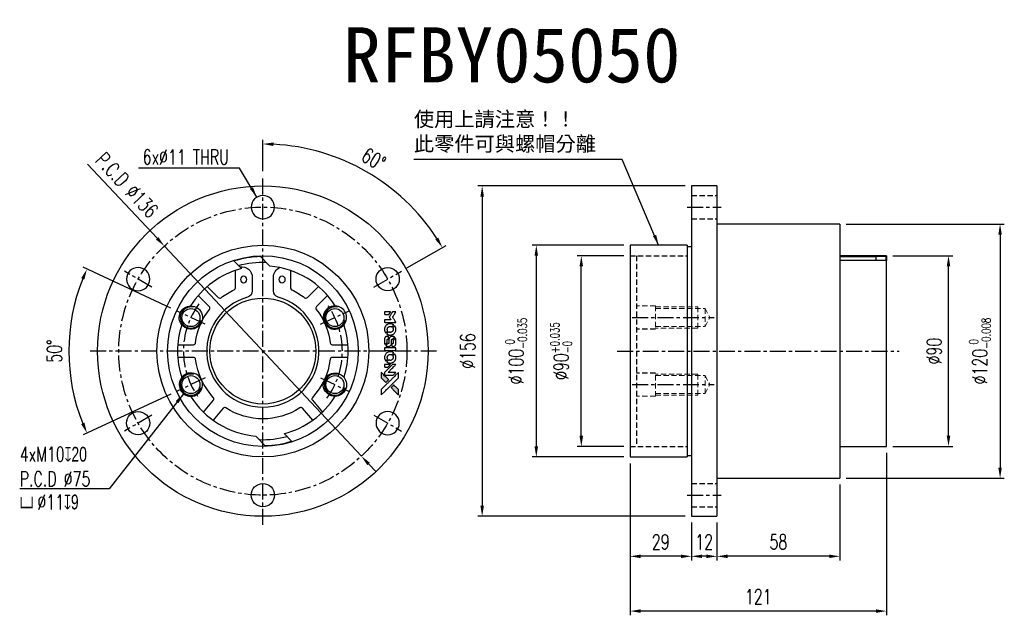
# Model space of a CAD drawing. Header units: millimetres. Extents: x -115 to 350, y -125 to 157.
import ezdxf
from ezdxf.enums import TextEntityAlignment as Align

# ---------------------------------------------------------------- set-up
doc = ezdxf.new("R2010")
doc.units = ezdxf.units.MM
doc.linetypes.add('CENTER', pattern=[2, 1.25, -0.25, 0.25, -0.25])
doc.linetypes.add('DASHED', pattern=[0.75, 0.5, -0.25])
for name, color, linetype in [('CHA', 7, 'Continuous'), ('CL', 1, 'CENTER'), ('DIM', 4, 'Continuous'), ('HID', 2, 'DASHED'), ('OUT', 3, 'Continuous')]:
    doc.layers.add(name, color=color, linetype=linetype)
doc.styles.add('DIM-7', font='SIMPLEX.shx', dxfattribs={"width": 0.7, "bigfont": 'chineset.shx'})
doc.styles.add('T', font='kaiu.ttf')
doc.dimstyles.new('CNS', dxfattribs={"dimtxt": 3.5, "dimasz": 2.5, "dimexe": 1, "dimexo": 1.5, "dimgap": 0.09, "dimtad": 0, "dimdsep": 46, "dimtxsty": 'DIM-7', "dimcen": 0.09, "dimclrd": 1, "dimclre": 1, "dimclrt": 4, "dimadec": 0, "dimazin": 0, "dimtfac": 1, "dimtix": 1, "dimtmove": 2, "dimatfit": 3, "dimfxl": 1, "dimtvp": 0.971429, "dimtolj": 1, "dimarcsym": 0})

# ---------------------------------------------------------------- blocks, each defined once
blk = doc.blocks.new('*D0')
at = {"layer": 'DEFPOINTS', "color": 0}
for p in [(173.28, 50), (129.04, -50), (173.28, -50)]:
    blk.add_point(p, dxfattribs=at)
at = {"layer": 'DIM', "color": 0, "lineweight": -2}
for p, q in [((170.28, 50), (127.04, 50)), ((129.04, 45), (129.04, -45)), ((170.28, -50), (127.04, -50))]:
    blk.add_line(p, q, dxfattribs=at)
at = {"layer": 'DIM', "color": 0}
for points in [[(128.2, 45), (129.87, 45), (129.04, 50)], [(128.2, -45), (129.87, -45), (129.04, -50)]]:
    blk.add_solid(points, dxfattribs=at)
at = {"layer": 'DIM', "color": 0, "insert": (119.52, 0), "char_height": 7, "attachment_point": 5, "rotation": 90, "style": 'DIM-7'}
blk.add_mtext('\\A1;%%C100{\\H4.2;\\S 0^ -0.035;}', dxfattribs=at)
blk = doc.blocks.new('*D1')
at = {"layer": 'DEFPOINTS', "color": 0}
for p in [(150.27, 45), (173.28, 45), (173.28, -45)]:
    blk.add_point(p, dxfattribs=at)
at = {"layer": 'DIM', "color": 0, "lineweight": -2}
for p, q in [((170.28, 45), (148.27, 45)), ((150.27, -40), (150.27, 40)), ((170.28, -45), (148.27, -45))]:
    blk.add_line(p, q, dxfattribs=at)
at = {"layer": 'DIM', "color": 0}
for points in [[(149.44, 40), (151.11, 40), (150.27, 45)], [(149.44, -40), (151.11, -40), (150.27, -45)]]:
    blk.add_solid(points, dxfattribs=at)
at = {"layer": 'DIM', "color": 0, "insert": (140.75, 0), "char_height": 7, "attachment_point": 5, "rotation": 90, "style": 'DIM-7'}
blk.add_mtext('\\A1;%%C90{\\H4.2;\\S+0.035^ -0;}', dxfattribs=at)
blk = doc.blocks.new('*D2')
at = {"layer": 'DEFPOINTS', "color": 0}
for p in [(0, 82), (62.87, 74.92), (65.38, 37.75), (52.39, 30.25), (0, -82)]:
    blk.add_point(p, dxfattribs=at)
at = {"layer": 'DIM', "color": 0, "lineweight": -2}
for p, q in [((0, 85), (0, 99.8)), ((67.98, 39.25), (86.43, 49.9))]:
    blk.add_line(p, q, dxfattribs=at)
blk.add_arc((0, 0), 97.8, 32.9295, 87.0705, dxfattribs=at)
at = {"layer": 'DIM', "color": 0}
for points in [[(4.98, 96.84), (5.02, 98.51), (0, 97.8)], [(82.8, 53.6), (81.38, 52.73), (84.7, 48.9)]]:
    blk.add_solid(points, dxfattribs=at)
at = {"layer": 'DIM', "color": 0, "insert": (52.3, 90.59), "char_height": 7, "attachment_point": 5, "rotation": 330, "style": 'DIM-7'}
blk.add_mtext('\\A1;60°', dxfattribs=at)
blk = doc.blocks.new('*D3')
at = {"layer": 'DEFPOINTS', "color": 0}
for p in [(-40.78, 19.02), (-90.63, 13.28), (-27.19, 12.68), (-27.19, -12.68), (-40.78, -19.02)]:
    blk.add_point(p, dxfattribs=at)
at = {"layer": 'DIM', "color": 0, "lineweight": -2}
for p, q in [((-43.5, 20.29), (-84.83, 39.56)), ((-43.5, -20.29), (-84.83, -39.56))]:
    blk.add_line(p, q, dxfattribs=at)
blk.add_arc((0, 0), 91.6, 158.1279, 201.8721, dxfattribs=at)
at = {"layer": 'DIM', "color": 0}
for points in [[(-85.77, 34.46), (-84.24, 33.79), (-83.02, 38.71)], [(-84.24, -33.79), (-85.77, -34.46), (-83.02, -38.71)]]:
    blk.add_solid(points, dxfattribs=at)
at = {"layer": 'DIM', "color": 0, "insert": (-98.4, 0), "char_height": 7, "attachment_point": 5, "rotation": 90, "style": 'DIM-7'}
blk.add_mtext('\\A1;50°', dxfattribs=at)
blk = doc.blocks.new('*D4')
at = {"layer": 'DEFPOINTS', "color": 0}
for p in [(-46.49, 49.62), (46.49, -49.62)]:
    blk.add_point(p, dxfattribs=at)
at = {"layer": 'DIM', "color": 7, "lineweight": -2}
for p, q in [((-82.75, 88.32), (-49.91, 53.27)), ((46.49, -49.62), (-46.49, 49.62)), ((49.91, -53.27), (53.33, -56.92))]:
    blk.add_line(p, q, dxfattribs=at)
at = {"layer": 'DIM', "color": 7}
for points in [[(-49.3, 53.84), (-50.52, 52.7), (-46.49, 49.62)], [(50.52, -52.7), (49.3, -53.84), (46.49, -49.62)]]:
    blk.add_solid(points, dxfattribs=at)
at = {"layer": 'DIM', "color": 7, "insert": (-64.11, 78.37), "char_height": 7, "attachment_point": 5, "rotation": 313.1358, "style": 'DIM-7'}
blk.add_mtext('\\A1;P.C.D ∅136', dxfattribs=at)
blk = doc.blocks.new('*D5')
at = {"layer": 'DEFPOINTS', "color": 0}
for p in [(202.28, 78), (103.48, -78), (202.28, -78)]:
    blk.add_point(p, dxfattribs=at)
at = {"layer": 'DIM', "color": 0, "lineweight": -2}
for p, q in [((199.28, 78), (101.48, 78)), ((103.48, 73), (103.48, -73)), ((199.28, -78), (101.48, -78))]:
    blk.add_line(p, q, dxfattribs=at)
at = {"layer": 'DIM', "color": 0}
for points in [[(102.65, 73), (104.32, 73), (103.48, 78)], [(102.65, -73), (104.32, -73), (103.48, -78)]]:
    blk.add_solid(points, dxfattribs=at)
at = {"layer": 'DIM', "color": 0, "insert": (96.68, 0), "char_height": 7, "attachment_point": 5, "rotation": 90, "style": 'DIM-7'}
blk.add_mtext('\\A1;%%C156', dxfattribs=at)
blk = doc.blocks.new('*D6')
at = {"layer": 'DEFPOINTS', "color": 0}
for p in [(202.28, -78), (214.28, -78), (202.28, -96.91)]:
    blk.add_point(p, dxfattribs=at)
at = {"layer": 'DIM', "color": 0, "lineweight": -2}
for p, q in [((202.28, -81), (202.28, -98.91)), ((214.28, -81), (214.28, -98.91)), ((209.28, -96.91), (207.28, -96.91))]:
    blk.add_line(p, q, dxfattribs=at)
at = {"layer": 'DIM', "color": 0}
for points in [[(207.28, -96.08), (207.28, -97.74), (202.28, -96.91)], [(209.28, -96.08), (209.28, -97.74), (214.28, -96.91)]]:
    blk.add_solid(points, dxfattribs=at)
at = {"layer": 'DIM', "color": 0, "insert": (208.28, -90.11), "char_height": 7, "attachment_point": 5, "style": 'DIM-7'}
blk.add_mtext('\\A1;12', dxfattribs=at)
blk = doc.blocks.new('*D7')
at = {"layer": 'DEFPOINTS', "color": 0}
for p in [(173.28, -50), (202.28, -78), (173.28, -96.91)]:
    blk.add_point(p, dxfattribs=at)
at = {"layer": 'DIM', "color": 0, "lineweight": -2}
for p, q in [((173.28, -53), (173.28, -98.91)), ((202.28, -81), (202.28, -98.91)), ((197.28, -96.91), (178.28, -96.91))]:
    blk.add_line(p, q, dxfattribs=at)
at = {"layer": 'DIM', "color": 0}
for points in [[(178.28, -96.08), (178.28, -97.74), (173.28, -96.91)], [(197.28, -96.08), (197.28, -97.74), (202.28, -96.91)]]:
    blk.add_solid(points, dxfattribs=at)
at = {"layer": 'DIM', "color": 0, "insert": (187.78, -90.11), "char_height": 7, "attachment_point": 5, "style": 'DIM-7'}
blk.add_mtext('\\A1;29', dxfattribs=at)
blk = doc.blocks.new('*D8')
at = {"layer": 'DEFPOINTS', "color": 0}
for p in [(272.28, -60), (214.28, -78), (214.28, -96.91)]:
    blk.add_point(p, dxfattribs=at)
at = {"layer": 'DIM', "color": 0, "lineweight": -2}
for p, q in [((272.28, -63), (272.28, -98.91)), ((214.28, -81), (214.28, -98.91)), ((267.28, -96.91), (219.28, -96.91))]:
    blk.add_line(p, q, dxfattribs=at)
at = {"layer": 'DIM', "color": 0}
for points in [[(219.28, -96.08), (219.28, -97.74), (214.28, -96.91)], [(267.28, -96.08), (267.28, -97.74), (272.28, -96.91)]]:
    blk.add_solid(points, dxfattribs=at)
at = {"layer": 'DIM', "color": 0, "insert": (243.28, -90.11), "char_height": 7, "attachment_point": 5, "style": 'DIM-7'}
blk.add_mtext('\\A1;58', dxfattribs=at)
blk = doc.blocks.new('*D9')
at = {"layer": 'DEFPOINTS', "color": 0}
for p in [(294.28, -45), (173.28, -50), (173.28, -122.77)]:
    blk.add_point(p, dxfattribs=at)
at = {"layer": 'DIM', "color": 0, "lineweight": -2}
for p, q in [((294.28, -48), (294.28, -124.77)), ((173.28, -53), (173.28, -124.77)), ((289.28, -122.77), (178.28, -122.77))]:
    blk.add_line(p, q, dxfattribs=at)
at = {"layer": 'DIM', "color": 0}
for points in [[(178.28, -121.93), (178.28, -123.6), (173.28, -122.77)], [(289.28, -121.93), (289.28, -123.6), (294.28, -122.77)]]:
    blk.add_solid(points, dxfattribs=at)
at = {"layer": 'DIM', "color": 0, "insert": (233.78, -115.97), "char_height": 7, "attachment_point": 5, "style": 'DIM-7'}
blk.add_mtext('\\A1;121', dxfattribs=at)
blk = doc.blocks.new('*D10')
at = {"layer": 'DEFPOINTS', "color": 0}
for p in [(294.28, 45), (323.57, 45), (294.28, -45)]:
    blk.add_point(p, dxfattribs=at)
at = {"layer": 'DIM', "color": 0, "lineweight": -2}
for p, q in [((297.28, 45), (325.57, 45)), ((323.57, -40), (323.57, 40)), ((297.28, -45), (325.57, -45))]:
    blk.add_line(p, q, dxfattribs=at)
at = {"layer": 'DIM', "color": 0}
for points in [[(322.74, 40), (324.41, 40), (323.57, 45)], [(322.74, -40), (324.41, -40), (323.57, -45)]]:
    blk.add_solid(points, dxfattribs=at)
at = {"layer": 'DIM', "color": 0, "insert": (316.77, 0), "char_height": 7, "attachment_point": 5, "rotation": 90, "style": 'DIM-7'}
blk.add_mtext('\\A1;%%C90', dxfattribs=at)
blk = doc.blocks.new('*D11')
at = {"layer": 'DEFPOINTS', "color": 0}
for p in [(272.28, 60), (272.28, -60), (347.91, -60)]:
    blk.add_point(p, dxfattribs=at)
at = {"layer": 'DIM', "color": 0, "lineweight": -2}
for p, q in [((275.28, 60), (349.91, 60)), ((347.91, 55), (347.91, -55)), ((275.28, -60), (349.91, -60))]:
    blk.add_line(p, q, dxfattribs=at)
at = {"layer": 'DIM', "color": 0}
for points in [[(347.08, 55), (348.74, 55), (347.91, 60)], [(347.08, -55), (348.74, -55), (347.91, -60)]]:
    blk.add_solid(points, dxfattribs=at)
at = {"layer": 'DIM', "color": 0, "insert": (338.39, 0), "char_height": 7, "attachment_point": 5, "rotation": 90, "style": 'DIM-7'}
blk.add_mtext('\\A1;%%C120{\\H4.2;\\S 0^ -0.008;}', dxfattribs=at)

msp = doc.modelspace()

# ---------------------------------------------------------------- hatches: boundary and pattern name
at = {"layer": 'DIM'}
h = msp.add_hatch(color=7, dxfattribs=at)
h.dxf.hatch_style = 1
h.paths.add_polyline_path([(64.023, -20.736), (64.023, -19.465), (64.023, -18.194), (62.92, -17.1, 0.000288), (62.497, -16.68, 0.0004789), (62.139, -16.326, 0.000013), (61.815, -16.007, 0.197177), (61.81, -16.005, 0.1974966), (61.806, -16.007, 0.00004), (61.621, -16.19, 0.0008343), (61.416, -16.393, 0.0005055), (61.174, -16.634), (60.545, -17.264), (62.284, -19)])
h.paths.add_polyline_path([(58.073, -14.786), (58.704, -14.155, 0.0004761), (58.946, -13.912, 0.0007888), (59.15, -13.707, 0.000035), (59.333, -13.522, 0.1975803), (59.335, -13.517, 0.198396), (59.333, -13.513, 0.000019), (59.083, -13.261, 0.000582), (58.805, -12.983, 0.000351), (58.476, -12.654, 0.000108), (57.079, -11.263, 0.0006916), (56.37, -10.56, 0.0000771), (55.88, -10.074, 0.1975268), (55.862, -10.067, 0.4101817), (55.854, -10.075, 0.0004931), (55.851, -10.335, 0.0024238), (55.848, -10.695, 0.0005294), (55.848, -11.315), (55.848, -12.561), (56.96, -13.673)])

# ---------------------------------------------------------------- linework, layer by layer
at = {"layer": 'CL', "color": 7, "ltscale": 6}
for p, q in [((0, -82), (0, 82)), ((200.278, 68), (216.278, 68)), ((-52.395, 30.25), (-65.385, 37.75)), ((52.395, 30.25), (65.385, 37.75)), ((-27.189, 12.679), (-40.784, 19.018)), ((27.189, 12.679), (40.784, 19.018)), ((174.278, 15.848), (212.903, 15.848)), ((82, 0), (-82, 0)), ((167.278, 0), (300.278, 0)), ((-27.189, -12.679), (-40.784, -19.018)), ((27.189, -12.679), (40.784, -19.018)), ((174.278, -15.848), (212.903, -15.848)), ((-52.395, -30.25), (-65.385, -37.75)), ((52.395, -30.25), (65.385, -37.75)), ((200.278, -68), (216.278, -68))]:
    msp.add_line(p, q, dxfattribs=at)
msp.add_circle((0, 0), 68, dxfattribs=at)
for start, end in [(143.53329, 216.46671), (323.53329, 36.46671)]:
    msp.add_arc((0, 0), 37.5, start, end, dxfattribs=at)
at = {"layer": 'DIM', "color": 7}
for points in [[(61.986, 18.595), (61.177, 18.595), (61.042, 18.373, -0.000297), (60.959, 18.238, -0.000037), (60.777, 17.941, -0.000043), (60.561, 17.589, -0.000036), (60.331, 17.214, 0.000044), (60.106, 16.847, 0.000063), (59.906, 16.52, 0.000035), (59.737, 16.244, 0.0009), (59.691, 16.169), (59.625, 16.061), (59.713, 15.919, 0.001175), (59.763, 15.837, 0.000208), (59.859, 15.684, 0.000225), (59.97, 15.504, 0.000203), (60.086, 15.318, -0.000711), (60.196, 15.141, -0.001119), (60.291, 14.989, -0.000263), (60.373, 14.855, -0.04589), (60.38, 14.84, -0.519312), (60.371, 14.827, -0.001914), (60.154, 14.823, -0.003124), (59.796, 14.821, -0.000285), (58.905, 14.82), (57.423, 14.82), (57.423, 14.303, 0.001727), (57.424, 13.932, 0.025279), (57.431, 13.802, 0.073886), (57.451, 13.726, 0.07426), (57.492, 13.659, 0.03264), (57.509, 13.642, 0.01784), (57.531, 13.623, 0.017712), (57.555, 13.605, 0.026854), (57.577, 13.592), (57.629, 13.564), (60.215, 13.561), (62.801, 13.558), (62.782, 13.586, -0.004595), (62.769, 13.606, -0.00016), (62.72, 13.685, -0.000298), (62.663, 13.778, -0.000208), (62.598, 13.883, 0.000986), (62.406, 14.191, 0.00025), (62.094, 14.69, 0.000268), (61.76, 15.223, 0.000436), (61.476, 15.674, -0.002932), (61.383, 15.823, -0.004718), (61.306, 15.951, -0.001113), (61.24, 16.064, -0.227179), (61.239, 16.076, -0.045982), (61.246, 16.089, -0.000145), (61.338, 16.24, -0.000825), (61.444, 16.41, -0.000517), (61.567, 16.61, 0.000056), (61.992, 17.293, 0.000289), (62.226, 17.671, 0.000481), (62.4, 17.953, 0.000418), (62.583, 18.248), (62.796, 18.595)], [(58.848, 18.595), (57.423, 18.595), (57.423, 18.076, 0.000842), (57.423, 17.746, 0.010591), (57.426, 17.621, 0.028995), (57.433, 17.551, 0.069543), (57.449, 17.502, 0.051063), (57.476, 17.456, 0.039932), (57.515, 17.412, 0.039414), (57.56, 17.375, 0.045845), (57.609, 17.347, 0.094811), (57.659, 17.335, 0.007124), (57.798, 17.33, 0.004713), (58.037, 17.327, 0.000534), (58.578, 17.327), (59.503, 17.328), (59.583, 17.458, 0.000828), (59.818, 17.839, 0.000879), (60.047, 18.213, 0.000048), (60.27, 18.579, 0.137596), (60.273, 18.59, 0.413028), (60.27, 18.592, 0.000016), (59.854, 18.594, 0.000623), (59.394, 18.595, 0.000374)], [(61.682, 12.416, 0.064158), (61.061, 12.747, 0.06356), (60.374, 12.912, 0.064004), (59.672, 12.898, 0.066747), (59.007, 12.707, 0.04321), (58.591, 12.479, 0.044737), (58.226, 12.186, 0.044901), (57.92, 11.834, 0.044184), (57.679, 11.43, 0.026293), (57.551, 11.124, 0.033344), (57.467, 10.828, 0.033227), (57.423, 10.524, 0.025815), (57.414, 10.189, 0.023119), (57.437, 9.869, 0.031044), (57.489, 9.582, 0.031337), (57.575, 9.307, 0.024258), (57.703, 9.019, 0.015622), (57.757, 8.918, 0.008495), (57.83, 8.798, 0.008415), (57.905, 8.683, 0.020814), (57.964, 8.602), (57.994, 8.566), (58.383, 8.951, 0.002843), (58.671, 9.24, 0.033917), (58.774, 9.359, 0.087906), (58.82, 9.448, 0.073302), (58.835, 9.554, 0.022047), (58.833, 9.605, 0.026465), (58.826, 9.653, 0.022233), (58.813, 9.706, 0.009985), (58.792, 9.775, -0.039011), (58.73, 10.023, -0.044398), (58.71, 10.267, -0.045096), (58.735, 10.508, -0.04265), (58.802, 10.745, -0.071154), (58.986, 11.079, -0.068827), (59.259, 11.353, -0.068713), (59.595, 11.543, -0.070507), (59.968, 11.632, -0.028605), (60.128, 11.638, -0.031418), (60.282, 11.626, -0.031044), (60.435, 11.593, -0.02668), (60.591, 11.541, 0.038913), (60.684, 11.513, 0.043732), (60.776, 11.5, 0.047754), (60.86, 11.504, 0.075756), (60.929, 11.525, 0.07294), (60.964, 11.55, 0.003456), (61.071, 11.648, 0.005023), (61.206, 11.776, 0.002422), (61.376, 11.944, 0.000819), (61.528, 12.095, 0.001349), (61.656, 12.224, 0.0001), (61.771, 12.34, 0.205335), (61.772, 12.345, 0.219821), (61.77, 12.349, 0.002494), (61.746, 12.368, 0.007089), (61.716, 12.391, 0.004494)], [(62.771, 10.527, 0.024131), (62.736, 10.756, 0.022344), (62.678, 10.988, 0.021883), (62.598, 11.218, 0.020884), (62.497, 11.443, 0.010669), (62.43, 11.572, 0.010389), (62.356, 11.698, 0.010913), (62.285, 11.811, 0.022227), (62.223, 11.895), (62.197, 11.927), (61.798, 11.52, 0.002452), (61.643, 11.361, 0.003628), (61.51, 11.22, 0.001662), (61.397, 11.099, 0.070159), (61.377, 11.07, 0.047671), (61.368, 11.047, 0.018624), (61.36, 11.014, 0.017921), (61.354, 10.976, 0.018804), (61.35, 10.939, 0.018255), (61.349, 10.888, 0.041312), (61.353, 10.85, 0.037164), (61.364, 10.81, 0.012342), (61.385, 10.754, -0.015101), (61.435, 10.618, -0.035998), (61.461, 10.514, -0.033244), (61.474, 10.403, -0.011249), (61.477, 10.239, -0.004059), (61.476, 10.106, -0.019693), (61.472, 10.03, -0.027943), (61.463, 9.968, -0.014411), (61.444, 9.892, -0.033089), (61.382, 9.71, -0.033887), (61.297, 9.54, -0.034021), (61.19, 9.383, -0.033942), (61.062, 9.242, -0.02816), (60.916, 9.117, -0.035032), (60.767, 9.018, -0.035269), (60.606, 8.941, -0.029196), (60.426, 8.883, -0.037862), (60.218, 8.845, -0.043657), (60.017, 8.841, -0.043064), (59.816, 8.873, -0.035184), (59.608, 8.939, 0.033699), (59.51, 8.971, 0.052815), (59.422, 8.984, 0.059167), (59.34, 8.977, 0.058972), (59.263, 8.952, 0.059208), (59.203, 8.915, 0.021125), (59.127, 8.849, 0.008691), (59.001, 8.726, 0.000851), (58.704, 8.424, 0.001873), (58.553, 8.269, 0.013884), (58.483, 8.193, 0.022355), (58.447, 8.146, 0.341453), (58.447, 8.127, 0.073011), (58.49, 8.089, 0.004587), (58.632, 7.996, 0.00748), (58.779, 7.905, 0.016837), (58.894, 7.842, 0.028606), (59.174, 7.719, 0.031352), (59.457, 7.633, 0.031004), (59.752, 7.583, 0.0268), (60.066, 7.566, 0.026698), (60.399, 7.584, 0.03002), (60.715, 7.637, 0.030357), (61.019, 7.727, 0.028554), (61.316, 7.854, 0.062944), (61.868, 8.222, 0.062206), (62.313, 8.717, 0.062448), (62.622, 9.304, 0.064355), (62.772, 9.943, 0.017377), (62.78, 10.071, 0.008369), (62.783, 10.235, 0.008367), (62.78, 10.399, 0.01757)], [(59.311, 6.758, 0.065483), (59.28, 6.819, 0.053271), (59.233, 6.876, 0.052018), (59.173, 6.922, 0.0556), (59.107, 6.954, 0.036839), (59.064, 6.965, 0.026922), (59.014, 6.972, 0.016905), (58.946, 6.975, 0.004317), (58.835, 6.976, 0.016369), (58.604, 6.967, 0.029936), (58.417, 6.943, 0.03418), (58.252, 6.899, 0.031327), (58.09, 6.833, 0.046935), (57.891, 6.712, 0.054053), (57.728, 6.561, 0.053701), (57.601, 6.378, 0.045364), (57.506, 6.162, 0.032479), (57.457, 5.97, 0.03386), (57.433, 5.777, 0.013578), (57.424, 5.472, 0.001155), (57.426, 4.689, 0.000413), (57.429, 4.016, 0.005008), (57.434, 3.758, 0.013199), (57.441, 3.611, 0.033956), (57.457, 3.506, 0.013909), (57.484, 3.398, 0.010864), (57.519, 3.282, 0.010938), (57.555, 3.176, 0.028702), (57.588, 3.102), (57.616, 3.047), (58.164, 3.587), (58.711, 4.127), (58.711, 4.758, -0.001504), (58.711, 5.028, -0.00328), (58.714, 5.235, -0.001901), (58.717, 5.397, -0.061333), (58.723, 5.436, -0.063621), (58.746, 5.49, -0.048633), (58.784, 5.543, -0.046769), (58.833, 5.59, -0.047961), (58.89, 5.626, -0.02678), (58.938, 5.647, -0.050957), (58.979, 5.658, -0.029398), (59.033, 5.664, -0.00401), (59.149, 5.668), (59.335, 5.673), (59.335, 6.181, 0.001061), (59.334, 6.485, 0.009147), (59.331, 6.62, 0.020721), (59.324, 6.7, 0.051619)], [(62.083, 6.686, 0.023289), (61.955, 6.768, 0.026845), (61.826, 6.834, 0.026047), (61.687, 6.887, 0.019751), (61.53, 6.93, 0.013249), (61.442, 6.949, 0.025169), (61.369, 6.958, 0.016532), (61.279, 6.962, 0.002937), (61.11, 6.964, 0.003317), (60.959, 6.963, 0.011808), (60.863, 6.959, 0.01777), (60.79, 6.952, 0.021476), (60.723, 6.941, 0.04325), (60.438, 6.852, 0.045753), (60.179, 6.717, 0.04649), (59.952, 6.539, 0.047672), (59.764, 6.324, 0.025315), (59.705, 6.231, 0.015208), (59.643, 6.116, 0.01512), (59.588, 5.996, 0.022488), (59.547, 5.887, 0.027857), (59.504, 5.718, 0.034138), (59.482, 5.556, 0.014286), (59.474, 5.31, 0.00124), (59.473, 4.682, -0.00103), (59.472, 4.297, -0.002552), (59.469, 4.014, -0.001594), (59.465, 3.8, -0.047676), (59.459, 3.747, -0.085307), (59.422, 3.653, -0.097789), (59.356, 3.582, -0.085947), (59.261, 3.535, -0.051339), (59.138, 3.513, 0.014634), (59.095, 3.508, 0.015028), (59.054, 3.501, 0.014927), (59.018, 3.492, 0.059415), (58.997, 3.484, 0.070595), (58.952, 3.451, 0.00028), (58.503, 3.007, 0.000111), (58.043, 2.552, 0.200239), (58.035, 2.533, 0.268906), (58.042, 2.52, 0.001866), (58.153, 2.457, 0.007532), (58.26, 2.399, 0.017818), (58.342, 2.36, 0.013256), (58.432, 2.324, 0.011636), (58.527, 2.29, 0.011528), (58.626, 2.261, 0.012303), (58.723, 2.237, 0.0423), (58.875, 2.217, 0.013657), (59.103, 2.213, 0.013857), (59.332, 2.221, 0.037428), (59.494, 2.243, 0.014927), (59.601, 2.27, 0.0122), (59.714, 2.304, 0.012518), (59.82, 2.342, 0.023062), (59.904, 2.379, 0.065961), (60.206, 2.584, 0.06055), (60.454, 2.865, 0.059676), (60.631, 3.202, 0.060497), (60.722, 3.57, 0.025683), (60.728, 3.649, 0.001528), (60.732, 3.887, 0.002124), (60.734, 4.187, 0.001173), (60.735, 4.555, -0.000809), (60.736, 5.198, -0.017164), (60.743, 5.389, -0.063931), (60.764, 5.489, -0.108429), (60.808, 5.562, -0.052941), (60.856, 5.603, -0.063675), (60.909, 5.631, -0.050562), (60.977, 5.648, -0.020337), (61.073, 5.657, 0.009897), (61.131, 5.662, 0.016482), (61.18, 5.669, 0.019019), (61.218, 5.677, 0.06043), (61.243, 5.686, 0.076267), (61.299, 5.728, 0.00054), (61.715, 6.148, 0.000307), (62.139, 6.578, 0.142594), (62.158, 6.613, 0.232419), (62.155, 6.623, 0.022995), (62.138, 6.641, 0.024627), (62.113, 6.663, 0.015407)], [(62.776, 5.514, 0.018538), (62.766, 5.595, 0.010695), (62.748, 5.691, 0.01068), (62.725, 5.787, 0.017678), (62.702, 5.867, 0.013849), (62.669, 5.957, 0.011814), (62.63, 6.05, 0.004513), (62.59, 6.137, 0.290035), (62.576, 6.145, 0.196418), (62.569, 6.142, 0.000124), (62.412, 5.988, 0.001477), (62.238, 5.816, 0.000898), (62.032, 5.611), (61.498, 5.077), (61.495, 4.408, -0.001471), (61.491, 3.902, -0.028714), (61.48, 3.747, -0.097073), (61.451, 3.66, -0.084199), (61.391, 3.585, -0.042698), (61.343, 3.549, -0.053912), (61.293, 3.526, -0.051004), (61.237, 3.512, -0.032967), (61.17, 3.508, 0.00807), (61.136, 3.507, 0.003023), (61.088, 3.505, 0.002994), (61.036, 3.503, 0.003629), (60.987, 3.5), (60.873, 3.492), (60.873, 2.979, 0.001618), (60.873, 2.735, 0.005206), (60.876, 2.573, 0.00535), (60.88, 2.46, 0.060675), (60.888, 2.416, 0.048484), (60.898, 2.391, 0.02389), (60.915, 2.362, 0.022812), (60.936, 2.333, 0.02462), (60.96, 2.306, 0.061781), (61.024, 2.254, 0.080179), (61.094, 2.225, 0.048561), (61.194, 2.211, 0.010021), (61.372, 2.208, 0.016602), (61.61, 2.216, 0.031409), (61.801, 2.241, 0.036474), (61.967, 2.286, 0.03439), (62.128, 2.355, 0.065928), (62.382, 2.531, 0.069066), (62.576, 2.765, 0.065697), (62.707, 3.054, 0.051559), (62.772, 3.391, 0.020904), (62.78, 3.572, 0.000451), (62.783, 4.457, 0.000419), (62.784, 5.346, 0.022759)], [(60.107, 1.592), (57.429, 1.589), (57.429, 1.064), (57.429, 0.538), (57.461, 0.476, 0.071429), (57.498, 0.424, 0.054799), (57.551, 0.379, 0.053585), (57.614, 0.346, 0.060698), (57.68, 0.328, 0.033975), (57.79, 0.321, 0.000112), (59.152, 0.321, 0.000726), (60.485, 0.323, 0.001084), (61.651, 0.329), (62.785, 0.337), (62.785, 0.966), (62.785, 1.595)], [(61.677, -0.801, 0.018008), (61.562, -0.725, 0.009842), (61.415, -0.64, 0.009807), (61.262, -0.56, 0.015716), (61.129, -0.498, 0.048467), (60.65, -0.348, 0.045841), (60.141, -0.288, 0.046006), (59.632, -0.322, 0.049638), (59.152, -0.45, 0.064819), (58.527, -0.781, 0.06695), (58.015, -1.258, 0.066691), (57.646, -1.855, 0.063505), (57.439, -2.538, 0.03135), (57.421, -2.712, 0.010439), (57.416, -2.97, 0.010391), (57.421, -3.227, 0.032408), (57.439, -3.398, 0.015696), (57.481, -3.601, 0.018095), (57.534, -3.791, 0.018551), (57.599, -3.972, 0.018352), (57.677, -4.148, 0.015568), (57.738, -4.265, 0.009832), (57.817, -4.397, 0.009795), (57.897, -4.521, 0.023727), (57.963, -4.608), (57.991, -4.643), (58.382, -4.258, 0.001528), (58.602, -4.04, 0.010022), (58.71, -3.928, 0.019586), (58.772, -3.856, 0.061865), (58.805, -3.801, 0.055054), (58.831, -3.719, 0.061607), (58.838, -3.636, 0.048725), (58.824, -3.538, 0.020221), (58.787, -3.411, -0.017722), (58.747, -3.274, -0.02685), (58.723, -3.152, -0.02759), (58.712, -3.031, -0.020233), (58.714, -2.896, -0.04793), (58.751, -2.639, -0.048386), (58.837, -2.394, -0.047866), (58.969, -2.167, -0.044964), (59.145, -1.965, -0.04333), (59.355, -1.796, -0.050921), (59.58, -1.675, -0.051473), (59.823, -1.604, -0.0459), (60.085, -1.58, -0.019014), (60.212, -1.585, -0.024114), (60.328, -1.599, -0.025081), (60.438, -1.624, -0.023892), (60.548, -1.66, 0.008624), (60.634, -1.692, 0.026486), (60.693, -1.709, 0.035074), (60.744, -1.717, 0.02756), (60.8, -1.719, 0.087163), (60.891, -1.701, 0.073291), (60.975, -1.653, 0.028074), (61.096, -1.547, 0.002594), (61.378, -1.268), (61.776, -0.87)], [(62.771, -2.68, 0.023681), (62.737, -2.458, 0.022402), (62.682, -2.236, 0.021929), (62.605, -2.014, 0.020503), (62.508, -1.796, 0.013745), (62.443, -1.671, 0.009767), (62.363, -1.536, 0.009658), (62.283, -1.412, 0.027804), (62.222, -1.331), (62.196, -1.3), (61.803, -1.693, 0.002053), (61.614, -1.883, 0.006738), (61.491, -2.011, 0.007826), (61.41, -2.102, 0.063909), (61.379, -2.148, 0.061532), (61.354, -2.218, 0.068674), (61.348, -2.29, 0.052072), (61.361, -2.375, 0.019648), (61.398, -2.491, -0.018366), (61.442, -2.633, -0.0288), (61.469, -2.758, -0.029061), (61.481, -2.884, -0.019155), (61.481, -3.03, -0.053809), (61.435, -3.344, -0.058833), (61.323, -3.632, -0.058566), (61.147, -3.887, -0.052525), (60.91, -4.104, -0.044733), (60.709, -4.227, -0.040573), (60.483, -4.317, -0.041123), (60.249, -4.368, -0.04951), (60.024, -4.375, -0.017369), (59.918, -4.365, -0.024255), (59.825, -4.348, -0.023787), (59.732, -4.321, -0.015798), (59.629, -4.282, 0.010631), (59.564, -4.257, 0.033653), (59.519, -4.244, 0.037806), (59.475, -4.238, 0.016307), (59.416, -4.236, 0.068179), (59.303, -4.252, 0.095747), (59.211, -4.298, 0.033418), (59.09, -4.406, 0.002133), (58.757, -4.745, 0.001452), (58.571, -4.938, 0.012393), (58.49, -5.026, 0.020479), (58.448, -5.079, 0.344362), (58.449, -5.1, 0.074287), (58.495, -5.142, 0.005454), (58.64, -5.234, 0.008391), (58.792, -5.326, 0.017097), (58.915, -5.392, 0.027375), (59.17, -5.501, 0.02835), (59.431, -5.579, 0.027723), (59.706, -5.629, 0.023913), (59.998, -5.651, 0.027047), (60.348, -5.642, 0.031685), (60.677, -5.595, 0.032425), (60.991, -5.508, 0.031013), (61.295, -5.379, 0.037914), (61.656, -5.165, 0.040153), (61.973, -4.903, 0.039834), (62.246, -4.591, 0.036173), (62.476, -4.23, 0.040752), (62.631, -3.876, 0.035885), (62.734, -3.486, 0.035491), (62.782, -3.08, 0.037615)], [(58.841, -6.28), (57.422, -6.28), (57.425, -6.809), (57.429, -7.338), (57.467, -7.399, 0.03146), (57.486, -7.427, 0.026444), (57.511, -7.454, 0.026444), (57.538, -7.478, 0.031457), (57.566, -7.498), (57.627, -7.536), (58.329, -7.54), (59.032, -7.543), (59.646, -6.921, 0.000745), (59.882, -6.682, 0.001228), (60.08, -6.479, 0.000087), (60.257, -6.297, 0.195134), (60.26, -6.29, 0.412117), (60.256, -6.286, 0.000048), (59.843, -6.283, 0.00109), (59.385, -6.28, 0.000653)], [(61.998, -6.28), (61.185, -6.28), (59.304, -8.164), (57.423, -10.048), (57.426, -10.573, 0.0008), (57.428, -10.911, 0.010795), (57.432, -11.034, 0.030495), (57.44, -11.102, 0.080372), (57.456, -11.148, 0.03816), (57.485, -11.193, 0.041799), (57.519, -11.232, 0.042486), (57.559, -11.264, 0.042078), (57.604, -11.288, 0.099276), (57.668, -11.302, 0.003302), (57.929, -11.307, 0.002586), (58.387, -11.308, 0.000204), (59.604, -11.307), (61.554, -11.303), (62.179, -10.676), (62.804, -10.048), (60.93, -10.042), (59.056, -10.036), (60.91, -8.192, 0.000253), (61.622, -7.483, 0.000412), (62.226, -6.88, 0.000041), (62.765, -6.34, 0.041338), (62.787, -6.314), (62.812, -6.28)], [(62.494, -11.562, -0.000056), (61.732, -12.322, -0.000021), (60.663, -13.389, -0.000021), (59.499, -14.551, -0.000025), (58.407, -15.64), (55.847, -18.192), (55.851, -19.457), (55.854, -20.722), (57.571, -19.017, 0.000274), (58.396, -18.197, 0.000123), (59.479, -17.118, 0.000121), (60.624, -15.977, 0.000165), (61.655, -14.947), (64.023, -12.583), (64.023, -11.31), (64.023, -10.036)], [(58.476, -12.655, 0.000108), (57.079, -11.263, 0.000692), (56.37, -10.56, 0.000077), (55.88, -10.074, 0.197527), (55.862, -10.067, 0.410182), (55.854, -10.075, 0.000493), (55.851, -10.335, 0.002424), (55.848, -10.695, 0.000529), (55.848, -11.314), (55.848, -12.561), (56.96, -13.673), (58.073, -14.786), (58.704, -14.155, 0.000476), (58.946, -13.912, 0.000789), (59.15, -13.707, 0.000035), (59.333, -13.522, 0.19758), (59.335, -13.517, 0.198396), (59.333, -13.513, 0.000019), (59.083, -13.261, 0.000582), (58.805, -12.983, 0.000351)], [(62.92, -17.1, 0.000288), (62.497, -16.68, 0.000479), (62.139, -16.326, 0.000013), (61.815, -16.007, 0.197177), (61.81, -16.005, 0.197497), (61.806, -16.007, 0.00004), (61.621, -16.19, 0.000836), (61.416, -16.393, 0.000505), (61.174, -16.634), (60.545, -17.264), (62.284, -19), (64.023, -20.736), (64.023, -19.465), (64.023, -18.194)]]:
    msp.add_lwpolyline(points, format="xyb", close=True, dxfattribs=at)
for centre in [(-33.987, 15.848), (33.987, 15.848), (-33.987, -15.848), (33.987, -15.848)]:
    msp.add_arc(centre, 5, 75, 345, dxfattribs=at)
at = {"layer": 'HID', "color": 7, "ltscale": 5}
for p, q in [((202.278, 73.5), (214.278, 73.5)), ((202.278, 62.5), (214.278, 62.5)), ((173.278, 45), (200.278, 45)), ((176.278, 45), (176.278, -45)), ((185.278, 10.348), (176.278, 10.348)), ((185.278, -10.348), (176.278, -10.348)), ((173.278, -45), (200.278, -45)), ((202.278, -62.5), (214.278, -62.5)), ((202.278, -73.5), (214.278, -73.5))]:
    msp.add_line(p, q, dxfattribs=at)
at = {"layer": 'HID', "color": 7, "lineweight": 0, "ltscale": 5}
for p, q in [((185.278, 21.348), (176.278, 21.348)), ((185.278, 21.348), (185.278, 10.348)), ((208.778, 20.098), (210.903, 15.848)), ((208.778, 11.598), (210.903, 15.848)), ((185.278, 11.598), (208.778, 11.598)), ((185.278, -21.348), (185.278, -10.348)), ((185.278, -11.598), (208.778, -11.598)), ((208.778, -11.598), (210.903, -15.848)), ((208.778, -20.098), (210.903, -15.848)), ((185.278, -21.348), (176.278, -21.348))]:
    msp.add_line(p, q, dxfattribs=at)
for points in [[(185.278, 20.848), (205.278, 20.848), (205.278, 10.848), (185.278, 10.848)], [(185.278, 20.098), (208.778, 20.098), (208.778, 11.598)], [(185.278, -20.848), (205.278, -20.848), (205.278, -10.848), (185.278, -10.848)], [(185.278, -20.098), (208.778, -20.098), (208.778, -11.598)]]:
    msp.add_lwpolyline(points, dxfattribs=at)
at = {"layer": 'OUT', "color": 7}
for p, q in [((214.278, 78), (202.278, 78)), ((202.278, 78), (202.278, 0)), ((214.278, 78), (214.278, 0)), ((272.277, 60), (214.278, 60)), ((272.277, 60), (272.277, 0)), ((200.278, 50), (173.278, 50)), ((173.278, 50), (173.278, 0)), ((200.278, 50), (200.278, 0)), ((202.278, 49.25), (200.278, 49.25)), ((-10.058, 38.973), (-13.796, 42.833)), ((-1.396, 44.978), (3.316, 40.113)), ((294.278, 45), (272.277, 45)), ((272.278, 44.978), (294.278, 44.978)), ((272.278, 44.978), (272.278, 42.833)), ((272.278, 44.637), (289.278, 44.637)), ((294.278, 42.833), (272.278, 42.833)), ((289.278, 44.637), (289.278, 42.833)), ((293.978, 44.637), (289.278, 44.637)), ((289.278, 44.637), (289.278, 42.833)), ((293.978, 44.637), (293.978, 42.833)), ((294.278, 45), (294.278, 44.978)), ((294.278, 44.978), (294.278, 42.833)), ((294.278, -45), (294.278, 42.833)), ((-13, 29.883), (-13, 38.093)), ((13, 38.093), (13, 29.883)), ((-5, 34.843), (-5, 28.395)), ((5, 28.395), (5, 34.843)), ((-26.26, 30.503), (-21.041, 25.284)), ((21.041, 25.284), (26.26, 30.503)), ((-25.284, 21.041), (-30.503, 26.26)), ((30.503, 26.26), (25.284, 21.041)), ((-40.138, 3), (-32.757, 3)), ((32.757, 3), (40.138, 3)), ((173.278, 0), (173.278, -50)), ((200.278, 0), (200.278, -50)), ((202.278, 0), (202.278, -78)), ((214.278, 0), (214.278, -78)), ((272.277, 0), (272.277, -60)), ((-32.757, -3), (-40.138, -3)), ((40.138, -3), (32.757, -3)), ((-28.098, -28.819), (-23.354, -23.165)), ((23.354, -23.165), (28.098, -28.819)), ((-18.757, -27.021), (-23.502, -32.676)), ((23.502, -32.676), (18.757, -27.021)), ((1.396, -44.978), (-3.316, -40.113)), ((10.058, -38.973), (13.796, -42.833)), ((272.277, -45), (294.278, -45)), ((173.278, -50), (200.278, -50)), ((200.278, -49.25), (202.278, -49.25)), ((214.278, -60), (272.277, -60)), ((202.278, -78), (214.278, -78))]:
    msp.add_line(p, q, dxfattribs=at)
for centre, radius in [((0, 0), 78), ((0, 0), 50), ((0, 0), 45), ((58.89, 34), 5.5), ((0, 0), 25), ((-33.987, 15.848), 4.25), ((33.987, 15.848), 4.25), ((-33.987, -15.848), 4.25), ((33.987, -15.848), 4.25), ((-58.89, -34), 5.5), ((0, -68), 5.5)]:
    msp.add_circle(centre, radius, dxfattribs=at)
at = {"layer": 'OUT', "color": 7, "extrusion": (0, 0, -1)}
for centre, radius in [((0, 68), 5.5), ((58.89, 34), 5.5), ((9.059, 33.807), 1.5), ((-9.059, 33.807), 1.5), ((-58.89, -34), 5.5)]:
    msp.add_circle(centre, radius, dxfattribs=at)
at = {"layer": 'OUT', "color": 7}
for centre, radius, start, end in [((0, 0), 44.65, 91.36713, 107.63117), ((0, 0), 40.25, 104.4702, 147.97106), ((0, 0), 40.25, 32.02894, 85.2743), ((-14, 29.883), 1, 295.10272, 0), ((14, 29.883), 1, 180, 244.89728), ((0, 0), 26.5, 105.73488, 74.26512), ((-20.334, 25.991), 1, 225, 308.03794), ((20.334, 25.991), 1, 231.96206, 315), ((-25.991, 20.334), 1, 321.96206, 45), ((25.991, 20.334), 1, 135, 218.03794), ((33.987, 15.848), 5.5, 88.5796, 321.4204), ((33.987, 15.848), 5.5, 321.42334, 88.57666), ((0, 0), 40.25, 162.02894, 197.97106), ((0, 0), 40.25, 342.02894, 17.97106), ((-32.757, 4), 1, 270, 353.03794), ((32.757, 4), 1, 186.96206, 270), ((-32.757, -4), 1, 6.96206, 90), ((32.757, -4), 1, 90, 173.03794), ((-33.987, -15.848), 5.5, 141.42334, 268.57666), ((-33.987, -15.848), 5.5, 268.5796, 141.4204), ((0, 0), 40.25, 212.02894, 265.2743), ((-24.12, -22.522), 1, 320, 43.03794), ((0, 0), 40.25, 284.4702, 327.97106), ((24.12, -22.522), 1, 136.96206, 220), ((-17.991, -27.664), 1, 56.96206, 140), ((17.991, -27.664), 1, 40, 123.03794), ((0, 0), 44.65, 271.36713, 287.63117)]:
    msp.add_arc(centre, radius, start, end, dxfattribs=at)
at = {"layer": 'OUT', "color": 7, "extrusion": (0, 0, -1)}
for centre, radius, start, end in [((0, 0), 42, 74.18189, 92.0675), ((10, 34.843), 5, 80.41533, 180), ((-10, 34.843), 5, 0, 66.83317), ((0, 0), 32, 51.96206, 64.89728), ((8, 28.395), 3, 180, 254.26512), ((-8, 28.395), 3, 285.73488, 0), ((0, 0), 32, 115.10272, 128.03794), ((33.987, 15.848), 5.5, 321.42334, 88.57666), ((33.987, 15.848), 5.5, 88.5796, 321.4204), ((0, 0), 32, 6.96206, 38.03794), ((0, 0), 32, 141.96206, 173.03794), ((0, 0), 32, 316.96206, 353.03794), ((0, 0), 32, 186.96206, 223.03794), ((-33.987, -15.848), 5.5, 268.5796, 141.4204), ((-33.987, -15.848), 5.5, 141.42334, 268.57666), ((0, 0), 32, 236.96206, 303.03794), ((0, 0), 42, 254.18189, 272.0675)]:
    msp.add_arc(centre, radius, start, end, dxfattribs=at)

# ---------------------------------------------------------------- texts
at = {"layer": 'CHA', "color": 7, "style": 'T'}
msp.add_text('RFBY05050', height=26, dxfattribs=at).set_placement((117.504, 139.67), align=Align.MIDDLE)
at = {"layer": 'DIM', "color": 7, "char_height": 7, "style": 'DIM-7'}
for s, insert, attachment_point in [('\\P{\\fPMingLiU|b0|i0|c136|p18;\\W1;使用上請注意！！\\P此零件可與螺帽分離}', (71.267, 124.721), 1), ('6x%%C11 {\\A1;THRU}', (-16.034, 88.147), 9), ('4xM10{\\Fgdt|c136;x20\\P}P.C.D %%C75', (-114.773, -45.2), 1), ('{\\Fgdt|c136;v }%%C11{\\Fgdt|c136;x9}', (-114.773, -67.742), 1)]:
    msp.add_mtext(s, dxfattribs=dict(at, insert=insert, attachment_point=attachment_point))

# ---------------------------------------------------------------- dimensions: what is measured, and where the dimension line sits
at = {"layer": 'DIM', "color": 7}
for base, line1, line2, picture, middle in [((62.866, 74.921), ((0, -82), (0, 82)), ((52.395, 30.25), (65.385, 37.75)), '*D2', (52.301, 90.588)), ((-90.631, 13.276), ((-27.189, -12.679), (-40.784, -19.018)), ((-27.189, 12.679), (-40.784, 19.018)), '*D3', (-98.399, 0))]:
    dim = msp.add_angular_dim_2l(base=base, line1=line1, line2=line2, dimstyle='CNS', override={"dimscale": 2, "dimclrd": 0, "dimclre": 0, "dimclrt": 0}, dxfattribs=at)
    dim.commit()
    dim.dimension.update_dxf_attribs({"geometry": picture, "text_midpoint": middle})
dim = msp.add_diameter_dim_2p(p1=(46.494, -49.622), p2=(-46.494, 49.622), text='P.C.D <>', dimstyle='CNS', override={"dimscale": 2, "dimclrd": 7, "dimclre": 7, "dimclrt": 7, "dimtmove": 0}, dxfattribs=at)
dim.commit()
dim.dimension.update_dxf_attribs({"geometry": '*D4', "text_midpoint": (-69.071, 73.719), "dimtype": 163})
for base, p1, p2, override, picture, middle in [((103.483, -78), (202.278, 78), (202.278, -78), {"dimscale": 2, "dimclrd": 0, "dimclre": 0, "dimclrt": 0}, '*D5', (96.683, 0)), ((347.908, -60), (272.277, 60), (272.277, -60), {"dimscale": 2, "dimclrd": 0, "dimclre": 0, "dimclrt": 0, "dimtol": 1, "dimtm": 0.008, "dimtfac": 0.6, "dimtdec": 3}, '*D11', (338.388, 0)), ((129.037, -50), (173.278, 50), (173.278, -50), {"dimscale": 2, "dimclrd": 0, "dimclre": 0, "dimclrt": 0, "dimtol": 1, "dimtm": 0.035, "dimtfac": 0.6, "dimtdec": 3}, '*D0', (119.517, 0)), ((150.273, 45), (173.278, -45), (173.278, 45), {"dimscale": 2, "dimse1": 0, "dimsd1": 0, "dimclrd": 0, "dimclre": 0, "dimclrt": 0, "dimtol": 1, "dimtp": 0.035, "dimtm": 1e-09, "dimtfac": 0.6, "dimtdec": 3}, '*D1', (140.753, 0)), ((323.573, 45), (294.278, -45), (294.278, 45), {"dimscale": 2, "dimclrd": 0, "dimclre": 0, "dimclrt": 0}, '*D10', (316.773, 0))]:
    dim = msp.add_linear_dim(base=base, p1=p1, p2=p2, angle=90, text='%%C<>', dimstyle='CNS', override=override, dxfattribs=at)
    dim.commit()
    dim.dimension.update_dxf_attribs({"geometry": picture, "text_midpoint": middle})
for base, p1, p2, picture, middle in [((173.278, -122.766), (294.278, -45), (173.278, -50), '*D9', (233.778, -115.966)), ((173.278, -96.909), (202.278, -78), (173.278, -50), '*D7', (187.778, -90.109)), ((214.278, -96.909), (272.277, -60), (214.278, -78), '*D8', (243.277, -90.109)), ((202.278, -96.909), (214.278, -78), (202.278, -78), '*D6', (208.278, -90.109))]:
    dim = msp.add_linear_dim(base=base, p1=p1, p2=p2, dimstyle='CNS', override={"dimscale": 2, "dimclrd": 0, "dimclre": 0, "dimclrt": 0}, dxfattribs=at)
    dim.commit()
    dim.dimension.update_dxf_attribs({"geometry": picture, "text_midpoint": middle})

# ---------------------------------------------------------------- leaders
at = {"layer": 'DIM', "color": 7, "annotation_type": 0, "has_hookline": 1, "hookline_direction": 1}
for points, text_width in [([(186.778, 50), (169.635, 90.474), (164.635, 90.474)], 93.188), ([(-2.837, 72.712), (-11.034, 86.323), (-16.034, 86.323)], 42.467), ([(-37.42, -20.145), (-72.493, -65.012), (-77.493, -65.012)], 37.1)]:
    msp.add_leader(points, dimstyle='CNS', override={"dimscale": 2, "dimgap": 0.09, "dimtad": 1, "dimclrd": 0, "dimclre": 4}, dxfattribs=dict(at, text_width=text_width))

doc.saveas('drawing.dxf')
